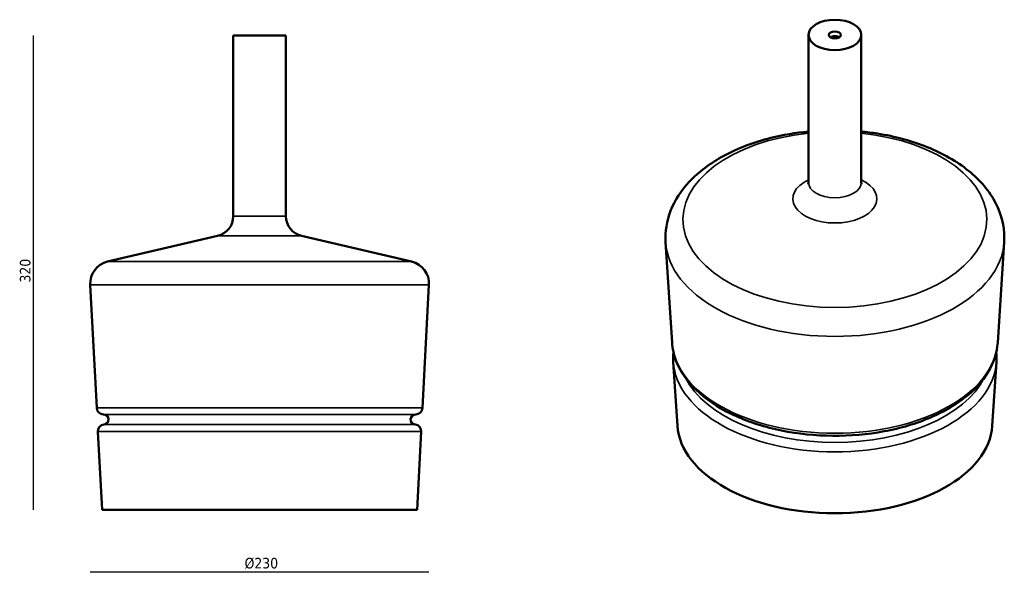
# Model space of a CAD drawing. Header units: millimetres. Extents: x 53 to 707, y 97 to 475.
import ezdxf

# ---------------------------------------------------------------- set-up
doc = ezdxf.new("R2010")
doc.units = ezdxf.units.MM
doc.header["$LTSCALE"] = 2
for name, color, linetype, lineweight in [('Quota (ISO)', 7, 'Continuous', 25), ('Visibile (ISO)', 7, 'Continuous', 50), ('Visibile sottile (ISO)', 7, 'Continuous', 35)]:
    doc.layers.add(name, color=color, linetype=linetype, lineweight=lineweight)
doc.styles.add('Testo nota (ISO)', font='tahoma.ttf')
doc.dimstyles.new('Default (ISO)', dxfattribs={"dimscale": 2, "dimtxt": 3.5, "dimasz": 2.5, "dimexe": 3.175, "dimexo": 0, "dimgap": 0.762, "dimtad": 1, "dimrnd": 1e-08, "dimzin": 0, "dimtxsty": 'Testo nota (ISO)', "dimcen": 0.09, "dimdle": 10, "dimclrd": 256, "dimclre": 256, "dimclrt": 256, "dimazin": 0, "dimtfac": 1.001486, "dimtmove": 0, "dimatfit": 3, "dimfxl": 1, "dimtolj": 1, "dimtzin": 0, "dimlwd": -1, "dimlwe": -1, "dimarcsym": 0})

# ---------------------------------------------------------------- blocks, each defined once
blk = doc.blocks.new('*D3')
at = {"layer": 'Defpoints', "color": 0, "transparency": 16777216}
for p in [(194.65, 464.61), (61.78, 149.61), (107.52, 149.61)]:
    blk.add_point(p, dxfattribs=at)
at = {"layer": 'Quota (ISO)', "transparency": 16777216}
blk.add_line((61.78, 464.61), (61.78, 149.61), dxfattribs=at)
at = {"layer": 'Quota (ISO)', "transparency": 16777216, "insert": (52.97, 297.92), "char_height": 7, "attachment_point": 1, "rotation": 90, "style": 'Testo nota (ISO)'}
blk.add_mtext('\\A1; \\fTahoma|b0|i0;\\H7.0000;320\\P', dxfattribs=at)
blk = doc.blocks.new('_None')
blk = doc.blocks.new('*D5')
at = {"layer": 'Defpoints', "color": 0, "transparency": 16777216}
for p in [(99.67, 299), (324.63, 299), (99.67, 108.25)]:
    blk.add_point(p, dxfattribs=at)
at = {"layer": 'Quota (ISO)', "transparency": 16777216}
blk.add_line((324.63, 108.25), (99.67, 108.25), dxfattribs=at)
at = {"layer": 'Quota (ISO)', "transparency": 16777216, "insert": (199.55, 117.76), "char_height": 7, "attachment_point": 1, "style": 'Testo nota (ISO)'}
blk.add_mtext('\\A1; \\fTahoma|b0|i0;\\H7.0000;Ø230', dxfattribs=at)

msp = doc.modelspace()

# ---------------------------------------------------------------- linework, layer by layer
at = {"layer": 'Visibile (ISO)'}
for p, q in [((194.649, 464.612), (229.649, 464.612)), ((194.649, 464.612), (194.649, 344.59)), ((229.649, 464.612), (229.649, 344.59)), ((576.645, 464.921), (576.645, 366.924)), ((611.645, 464.921), (611.645, 366.924)), ((184.221, 331.444), (111.236, 314.391)), ((240.077, 331.444), (313.062, 314.391)), ((486.038, 260.637), (481.744, 327.283)), ((702.252, 260.637), (706.547, 327.283)), ((103.967, 217.259), (99.67, 298.997)), ((320.331, 217.259), (324.628, 298.997)), ((489.593, 205.479), (486.865, 247.813)), ((698.698, 205.479), (701.426, 247.813)), ((108.492, 212.995), (108.461, 212.995)), ((315.806, 212.995), (315.838, 212.995)), ((107.524, 149.612), (104.794, 201.532)), ((316.774, 149.612), (319.504, 201.532)), ((107.524, 149.612), (316.774, 149.612))]:
    msp.add_line(p, q, dxfattribs=at)
for centre, radius, start, end in [((181.149, 344.59), 13.5, 283.151569, 0), ((243.149, 344.59), 13.5, 180, 256.848431), ((114.649, 299.784), 15, 103.151569, 183.009705), ((309.649, 299.784), 15, 356.990295, 76.848431), ((108.461, 217.495), 4.5, 183.008629, 269.996173), ((315.837, 217.495), 4.5, 270.003827, 356.991371), ((108.491, 209.612), 3.384, 275.799195, 89.992064), ((315.807, 209.612), 3.384, 90.007936, 264.200805), ((109.288, 201.768), 4.5, 95.799195, 183.009705), ((315.01, 201.768), 4.5, 356.990295, 84.200805)]:
    msp.add_arc(centre, radius, start, end, dxfattribs=at)
for major_axis in [(-17.5, 0), (4, 0)]:
    msp.add_ellipse((594.145, 464.921), major_axis=major_axis, ratio=0.5773503, dxfattribs=at)
for centre, major_axis, start_param, end_param in [((594.145, 461.859), (-4, 0), 3.866295, 5.558483), ((594.145, 207.725), (104.625, 0), 3.1787792, 6.2459987)]:
    msp.add_ellipse(centre, major_axis=major_axis, ratio=0.5773503, start_param=start_param, end_param=end_param, dxfattribs=at)
for points, knots in [([(481.744, 327.283), (481.289, 334.335), (482.454, 341.463), (487.772, 355.162), (492.075, 361.657), (503.757, 374.112), (511.532, 379.845), (529.734, 389.691), (540.319, 393.675), (559.664, 398.533), (568.081, 399.968), (576.645, 400.794)], [1.9390202, 1.9390202, 1.9390202, 1.9390202, 2.1966834, 2.1966834, 2.4725088, 2.4725088, 2.7941701, 2.7941701, 3.1367038, 3.1367038, 3.381527, 3.381527, 3.381527, 3.381527]), ([(611.645, 400.794), (615.253, 400.446), (618.835, 399.99), (634.021, 397.577), (645.21, 394.569), (665.738, 386.323), (675.065, 381.069), (690.583, 368.526), (696.871, 361.25), (704.664, 345.924), (706.66, 338.11), (706.643, 329.26), (706.611, 328.27), (706.547, 327.283)], [3.7124792, 3.7124792, 3.7124792, 3.7124792, 3.8156046, 3.8156046, 4.1548963, 4.1548963, 4.4975727, 4.4975727, 4.8322721, 4.8322721, 5.1189089, 5.1189089, 5.154986, 5.154986, 5.154986, 5.154986]), ([(576.427, 365.834), (576.427, 365.834), (576.46, 365.891), (576.567, 366.194), (576.645, 366.555), (576.645, 366.924)], [3.98935401, 3.98935401, 3.98935401, 3.98935401, 4.10490271, 4.10490271, 4.30697855, 4.30697855, 4.30697855, 4.30697855]), ([(611.645, 366.924), (611.645, 366.35), (611.858, 365.843), (611.863, 365.834), (611.863, 365.834), (611.863, 365.834)], [1.1653859, 1.1653859, 1.1653859, 1.1653859, 1.47954516, 1.47954516, 1.48301044, 1.48301044, 1.48301044, 1.48301044]), ([(702.252, 260.637), (701.822, 253.964), (699.659, 247.374), (692.096, 234.766), (686.534, 228.787), (672.464, 218.024), (663.837, 213.294), (644.528, 205.695), (633.841, 202.833), (611.531, 199.248), (599.914, 198.517), (576.884, 199.238), (565.475, 200.686), (543.961, 205.64), (533.862, 209.146), (515.972, 217.942), (508.188, 223.235), (495.864, 235.152), (491.286, 241.774), (487.173, 252.66), (486.296, 256.636), (486.038, 260.637)], [5.154985, 5.154985, 5.154985, 5.154985, 5.451215, 5.451215, 5.7643417, 5.7643417, 6.0902827, 6.0902827, 6.4170959, 6.4170959, 6.7427479, 6.7427479, 7.0680416, 7.0680416, 7.3940311, 7.3940311, 7.7211063, 7.7211063, 8.0446018, 8.0446018, 8.2222065, 8.2222065, 8.2222065, 8.2222065]), ([(701.308, 254.228), (701.477, 252.56), (701.538, 250.887), (701.478, 248.747), (701.456, 248.28), (701.426, 247.813)], [5.059439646, 5.059439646, 5.059439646, 5.059439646, 5.134114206, 5.134114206, 5.154985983, 5.154985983, 5.154985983, 5.154985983])]:
    msp.add_open_spline(points, degree=3, knots=knots, dxfattribs=at)
msp.add_open_spline([(486.865, 247.813), (486.727, 249.951), (486.766, 252.094), (486.982, 254.228)], degree=3, dxfattribs=at)
at = {"layer": 'Visibile sottile (ISO)'}
for p, q in [((194.649, 344.59), (229.649, 344.59)), ((240.077, 331.444), (184.221, 331.444)), ((111.236, 314.391), (313.062, 314.391)), ((99.67, 298.997), (324.628, 298.997)), ((103.967, 217.259), (320.331, 217.259)), ((108.461, 212.995), (315.838, 212.995)), ((108.492, 212.995), (315.806, 212.995)), ((108.833, 206.245), (315.465, 206.245)), ((104.794, 201.532), (319.504, 201.532))]:
    msp.add_line(p, q, dxfattribs=at)
for centre, major_axis, start_param, end_param in [((594.145, 342.267), (100.913, 0), 1.7450944, 7.6796836), ((594.145, 356.191), (-27.928, 0), 5.3895756, 10.3183877), ((594.145, 366.924), (17.5, 0), 3.1415927, 6.2831853), ((594.145, 329.697), (112.479, 0), 3.1787792, 6.2459987), ((594.145, 262.959), (108.182, 0), 3.1787792, 6.2459987), ((594.145, 250.118), (107.355, 0), 3.1787792, 6.2459987), ((594.145, 253.966), (103.316, 0), 3.4262821, 5.9984958)]:
    msp.add_ellipse(centre, major_axis=major_axis, ratio=0.5773503, start_param=start_param, end_param=end_param, dxfattribs=at)

# ---------------------------------------------------------------- dimensions: what is measured, and where the dimension line sits
at = {"layer": 'Quota (ISO)'}
for base, p1, p2, angle, text, override, picture, middle in [((61.785, 149.612), (194.649, 464.612), (107.524, 149.612), 90, ' \\fTahoma|b0|i0;\\H7.0000;320\\P', {"dimgap": 0.762, "dimdec": 2, "dimblk1": 'None', "dimblk2": 'None', "dimsah": 1, "dimdle": 0, "dimse1": 1, "dimse2": 1, "dimtol": 0, "dimlim": 0, "dimtp": 0, "dimtm": 0, "dimtdec": 2, "dimtofl": 0, "dimatfit": 1, "dimtvp": -0.25}, '*D3', (61.785, 307.112)), ((99.67, 108.254), (324.628, 298.997), (99.67, 298.997), 180, ' \\fTahoma|b0|i0;\\H7.0000;Ø230', {"dimgap": 0.762, "dimdec": 2, "dimblk1": 'None', "dimblk2": 'None', "dimsah": 1, "dimdle": 0, "dimse1": 1, "dimse2": 1, "dimtol": 0, "dimlim": 0, "dimtp": 0, "dimtm": 0, "dimtdec": 2, "dimtofl": 0, "dimatfit": 1}, '*D5', (212.149, 108.254))]:
    dim = msp.add_linear_dim(base=base, p1=p1, p2=p2, angle=angle, text=text, dimstyle='Default (ISO)', override=override, dxfattribs=at)
    dim.commit()
    dim.dimension.update_dxf_attribs({"geometry": picture, "text_midpoint": middle, "dimtype": 160})

doc.saveas('drawing.dxf')
